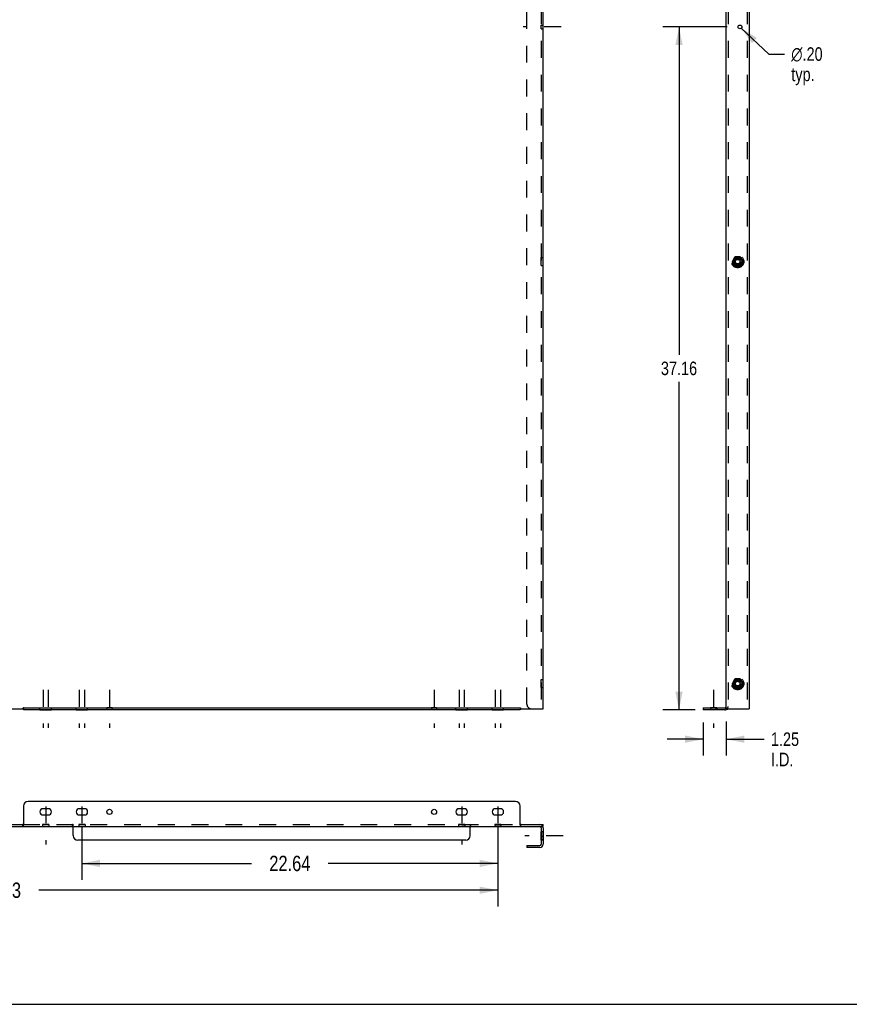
# Model space of a CAD drawing. Header units: inches. Extents: x 0 to 167, y 0 to 108.
# Tile 2 of 6: x 40 to 86, y 0 to 54. Entities that reach past the tile are written whole.
import ezdxf

# ---------------------------------------------------------------- set-up
doc = ezdxf.new("R2010")
doc.units = ezdxf.units.IN
doc.header["$LTSCALE"] = 9.188291
doc.header["$MEASUREMENT"] = 0
doc.linetypes.add('DASHED', pattern=[0.2, 0.1, -0.1])
doc.linetypes.add('HIDDEN', pattern=[0.2, 0.1, -0.1])
doc.layers.get('0').update_dxf_attribs({"linetype": 'CONTINUOUS'})
doc.layers.add('02___PRT_ALL_AXES', color=7, linetype='CONTINUOUS')
doc.layers.add('DEFAULT_2', color=8, linetype='HIDDEN')
doc.styles.get("Standard").update_dxf_attribs({"font": 'txt', "width": 0.8})
doc.styles.add('TEXTSTYLE_1', font='gdt', dxfattribs={"width": 0.8})
doc.dimstyles.new('DIMSTYLE_1', dxfattribs={"dimtxt": 0.835299, "dimasz": 0.982705, "dimexe": 0.09, "dimexo": 0.07, "dimgap": 0.0425, "dimtad": 0, "dimtih": 1, "dimtoh": 1, "dimzin": 4, "dimdsep": 46, "dimtxsty": 'Standard', "dimblk": '_FILLED', "dimblk1": '_FILLED', "dimblk2": '_FILLED', "dimcen": 0.09, "dimadec": 0, "dimazin": 0, "dimtfac": 1, "dimtofl": 0, "dimtmove": 0, "dimatfit": 3, "dimldrblk": '_FILLED', "dimfxl": 0, "dimtolj": 1, "dimtzin": 4, "dimarcsym": 0})
doc.dimstyles.new('DIMSTYLE_2', dxfattribs={"dimtxt": 0.737029, "dimasz": 0.982705, "dimexe": 0.09, "dimexo": 0.07, "dimgap": 0.0375, "dimtad": 0, "dimtih": 1, "dimtoh": 1, "dimzin": 4, "dimdsep": 46, "dimtxsty": 'Standard', "dimblk": '_FILLED', "dimblk1": '_FILLED', "dimblk2": '_FILLED', "dimcen": 0.09, "dimadec": 0, "dimazin": 0, "dimtfac": 1, "dimtofl": 0, "dimtmove": 0, "dimatfit": 3, "dimldrblk": '_FILLED', "dimfxl": 0, "dimtolj": 1, "dimtzin": 4, "dimarcsym": 0})
doc.dimstyles.new('DIMSTYLE_3', dxfattribs={"dimtxt": 0.737029, "dimasz": 0.982705, "dimexe": 0.09, "dimexo": 0.07, "dimgap": 0.09, "dimtad": 0, "dimtih": 1, "dimtoh": 1, "dimzin": 4, "dimdsep": 46, "dimtxsty": 'Standard', "dimblk": '_FILLED', "dimblk1": '_FILLED', "dimblk2": '_FILLED', "dimcen": 0.09, "dimadec": 0, "dimazin": 0, "dimtfac": 1, "dimtofl": 0, "dimtmove": 0, "dimatfit": 3, "dimldrblk": '_FILLED', "dimfxl": 0, "dimtolj": 1, "dimtzin": 4, "dimarcsym": 0})

# ---------------------------------------------------------------- blocks, each defined once
blk = doc.blocks.new('_FILLED')
at = {"color": 0, "linetype": 'ByBlock'}
blk.add_solid([(0, 0), (-1, 0.2), (-1, -0.2)], dxfattribs=at)
blk = doc.blocks.new('*D3')
at = {"color": 2, "linetype": 'Continuous'}
for p, q in [((77.661, 15.338), (77.661, 13.542)), ((78.911, 15.39), (78.911, 13.542)), ((77.661, 14.427), (75.696, 14.427)), ((78.911, 14.427), (80.977, 14.427))]:
    blk.add_line(p, q, dxfattribs=at)
at = {"color": 2, "linetype": 'Continuous', "xscale": 0.9827048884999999, "yscale": 0.9827048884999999, "zscale": 0.9827048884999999}
blk.add_blockref('_FILLED', (77.661, 14.427), dxfattribs=at)
at = {"color": 2, "linetype": 'Continuous', "xscale": 0.9827048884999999, "yscale": 0.9827048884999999, "zscale": 0.9827048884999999, "rotation": 180}
blk.add_blockref('_FILLED', (78.911, 14.427), dxfattribs=at)
at = {"color": 2, "linetype": 'Continuous', "insert": (81.346, 14.795), "char_height": 0.737, "width": 2.35849, "attachment_point": 1, "line_spacing_factor": 0.9}
blk.add_mtext('1.25\\PI.D.', dxfattribs=at)
blk = doc.blocks.new('*D4')
at = {"color": 2, "linetype": 'Continuous'}
for p, q in [((78.973, 53.182), (75.46, 53.182)), ((76.345, 53.182), (76.345, 35.341)), ((76.345, 16.026), (76.345, 33.867)), ((77.223, 16.026), (75.46, 16.026))]:
    blk.add_line(p, q, dxfattribs=at)
at = {"color": 2, "linetype": 'Continuous', "xscale": 0.9827048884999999, "yscale": 0.9827048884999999, "zscale": 0.9827048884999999}
for p, rotation in [((76.345, 53.182), 90), ((76.345, 16.026), 270)]:
    blk.add_blockref('_FILLED', p, dxfattribs=dict(at, rotation=rotation))
at = {"color": 2, "linetype": 'Continuous', "insert": (76.345, 34.972), "char_height": 0.737, "width": 2.94811, "attachment_point": 2, "line_spacing_factor": 0.9}
blk.add_mtext('37.16', dxfattribs=at)
blk = doc.blocks.new('*D6')
at = {"color": 2, "linetype": 'Continuous'}
for p, q in [((79.735, 53.112), (81.227, 51.706)), ((81.227, 51.706), (82.087, 51.706))]:
    blk.add_line(p, q, dxfattribs=at)
at = {"color": 2, "linetype": 'Continuous', "xscale": 0.9827048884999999, "yscale": 0.9827048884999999, "zscale": 0.9827048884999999, "rotation": 136.7017978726}
blk.add_blockref('_FILLED', (79.735, 53.112), dxfattribs=at)
at = {"color": 2, "linetype": 'Continuous', "insert": (82.455, 52.075), "char_height": 0.73703, "width": 2.75157, "attachment_point": 1, "line_spacing_factor": 0.9, "style": 'TEXTSTYLE_1'}
blk.add_mtext('{\\Fgdt;n}\\Ftxt;.20\\Ptyp.', dxfattribs=at)
blk = doc.blocks.new('*D14')
at = {"color": 2, "linetype": 'Continuous'}
for p, q in [((43.846, 9.613), (43.846, 6.782)), ((66.484, 9.613), (66.484, 6.782)), ((43.846, 7.666), (53.077, 7.666)), ((66.484, 7.666), (57.253, 7.666))]:
    blk.add_line(p, q, dxfattribs=at)
at = {"color": 2, "linetype": 'Continuous', "xscale": 0.9827048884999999, "yscale": 0.9827048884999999, "zscale": 0.9827048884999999, "rotation": 180}
blk.add_blockref('_FILLED', (43.846, 7.666), dxfattribs=at)
at = {"color": 2, "linetype": 'Continuous', "xscale": 0.9827048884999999, "yscale": 0.9827048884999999, "zscale": 0.9827048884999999}
blk.add_blockref('_FILLED', (66.484, 7.666), dxfattribs=at)
at = {"color": 2, "linetype": 'Continuous', "insert": (55.165, 8.084), "char_height": 0.8353, "width": 3.3412, "attachment_point": 2, "line_spacing_factor": 0.9}
blk.add_mtext('22.64', dxfattribs=at)
blk = doc.blocks.new('*D15')
at = {"color": 2, "linetype": 'Continuous'}
for p, q in [((12.35, 9.613), (12.35, 5.323)), ((66.484, 9.613), (66.484, 5.323)), ((12.35, 6.208), (37.329, 6.208)), ((66.484, 6.208), (41.505, 6.208))]:
    blk.add_line(p, q, dxfattribs=at)
at = {"color": 2, "linetype": 'Continuous', "xscale": 0.9827048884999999, "yscale": 0.9827048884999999, "zscale": 0.9827048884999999, "rotation": 180}
blk.add_blockref('_FILLED', (12.35, 6.208), dxfattribs=at)
at = {"color": 2, "linetype": 'Continuous', "xscale": 0.9827048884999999, "yscale": 0.9827048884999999, "zscale": 0.9827048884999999}
blk.add_blockref('_FILLED', (66.484, 6.208), dxfattribs=at)
at = {"color": 2, "linetype": 'Continuous', "insert": (39.417, 6.625), "char_height": 0.8353, "width": 3.3412, "attachment_point": 2, "line_spacing_factor": 0.9}
blk.add_mtext('54.13', dxfattribs=at)

msp = doc.modelspace()

# ---------------------------------------------------------------- linework, layer by layer
at = {"color": 3, "linetype": 'Continuous'}
for p, q in [((68.945, 16.078), (68.945, 90.035)), ((78.911, 16.078), (78.911, 90.285)), ((80.161, 87.337), (80.161, 16.078)), ((38.204, 16.078), (40.63, 16.078)), ((40.667, 16.13), (40.667, 16.138)), ((40.667, 16.13), (67.695, 16.13)), ((67.695, 16.13), (67.695, 16.138)), ((67.732, 16.078), (68.945, 16.078)), ((77.661, 16.13), (78.841, 16.13)), ((78.911, 16.078), (80.161, 16.078)), ((38.204, 9.785), (40.63, 9.785)), ((67.732, 9.785), (68.945, 9.785)), ((68.945, 9.611), (68.945, 8.709)), ((68.771, 8.535), (68.07, 8.535))]:
    msp.add_line(p, q, dxfattribs=at)
at = {"color": 7, "linetype": 'Continuous'}
for p, q in [((40.667, 16.13), (40.667, 16.026)), ((67.695, 16.13), (67.695, 16.026)), ((77.661, 16.13), (77.661, 16.026)), ((78.922, 16.046), (78.874, 16.138)), ((67.695, 16.026), (40.667, 16.026)), ((67.708, 16.059), (67.712, 16.062)), ((78.841, 16.026), (77.661, 16.026)), ((78.961, 16.056), (78.976, 16.059)), ((40.667, 10.785), (40.667, 9.774)), ((67.445, 11.035), (40.917, 11.035)), ((67.695, 9.774), (67.695, 10.785)), ((39.591, 9.681), (68.771, 9.681)), ((40.63, 9.681), (40.63, 9.785)), ((67.732, 9.681), (67.732, 9.785)), ((68.93, 9.681), (68.945, 9.681)), ((68.945, 9.681), (68.945, 9.785)), ((43.378, 9.181), (43.378, 9.644)), ((64.984, 9.181), (64.984, 9.644)), ((68.841, 9.611), (68.841, 8.709)), ((64.734, 8.931), (43.628, 8.931)), ((68.07, 8.639), (68.771, 8.639)), ((68.07, 8.639), (68.07, 8.535)), ((0, 0), (167.06, 0))]:
    msp.add_line(p, q, dxfattribs=at)
at = {"color": 3, "linetype": 'Continuous'}
for points in [[(40.641, 16.109), (40.639, 16.101), (40.638, 16.098), (40.637, 16.094), (40.636, 16.09), (40.634, 16.087), (40.633, 16.084), (40.632, 16.081), (40.63, 16.078)], [(40.661, 16.138), (40.659, 16.137), (40.657, 16.136), (40.655, 16.135), (40.654, 16.134), (40.652, 16.132), (40.65, 16.13), (40.649, 16.128), (40.648, 16.126), (40.647, 16.124), (40.645, 16.121), (40.644, 16.118), (40.643, 16.115), (40.642, 16.112), (40.641, 16.109)], [(40.667, 16.138), (40.665, 16.138), (40.663, 16.138), (40.661, 16.138)], [(67.695, 16.138), (67.697, 16.138), (67.699, 16.138), (67.701, 16.138)], [(67.701, 16.138), (67.703, 16.137), (67.705, 16.136), (67.707, 16.135), (67.708, 16.134), (67.71, 16.132), (67.711, 16.13), (67.713, 16.128), (67.714, 16.126), (67.715, 16.124), (67.716, 16.121), (67.717, 16.118), (67.718, 16.115), (67.719, 16.112), (67.72, 16.109), (67.723, 16.101)], [(67.723, 16.101), (67.724, 16.098), (67.725, 16.094), (67.726, 16.09), (67.727, 16.087), (67.729, 16.084), (67.73, 16.081), (67.732, 16.078)], [(78.874, 16.138), (78.874, 16.138), (78.875, 16.138), (78.875, 16.138), (78.876, 16.137), (78.877, 16.136), (78.878, 16.135), (78.88, 16.134), (78.881, 16.132), (78.883, 16.131)], [(78.883, 16.131), (78.883, 16.13), (78.885, 16.128), (78.887, 16.126), (78.889, 16.124), (78.891, 16.121), (78.893, 16.118), (78.895, 16.115), (78.897, 16.112), (78.9, 16.109), (78.902, 16.105), (78.904, 16.101), (78.906, 16.098), (78.907, 16.094), (78.909, 16.09), (78.91, 16.087), (78.911, 16.084), (78.911, 16.081), (78.911, 16.078)], [(40.641, 9.797), (40.64, 9.795), (40.639, 9.793), (40.638, 9.791), (40.637, 9.789), (40.636, 9.788), (40.634, 9.786), (40.633, 9.786), (40.632, 9.785), (40.63, 9.785)], [(40.667, 9.822), (40.665, 9.822), (40.663, 9.822), (40.661, 9.821), (40.659, 9.82), (40.657, 9.819), (40.655, 9.818), (40.654, 9.817), (40.652, 9.815), (40.65, 9.813), (40.649, 9.811), (40.648, 9.809), (40.647, 9.808), (40.645, 9.806), (40.644, 9.803), (40.643, 9.801), (40.641, 9.797)], [(67.695, 9.822), (67.697, 9.822), (67.699, 9.822), (67.701, 9.821), (67.703, 9.82), (67.705, 9.819), (67.707, 9.818), (67.708, 9.817), (67.71, 9.815), (67.711, 9.813), (67.713, 9.811), (67.714, 9.809), (67.715, 9.808), (67.716, 9.806), (67.717, 9.803), (67.718, 9.801)], [(67.718, 9.801), (67.72, 9.797), (67.721, 9.795), (67.723, 9.793), (67.724, 9.791), (67.725, 9.789), (67.726, 9.788), (67.727, 9.786), (67.729, 9.786), (67.73, 9.785), (67.732, 9.785)]]:
    msp.add_lwpolyline(points, dxfattribs=at)
at = {"color": 7, "linetype": 'Continuous'}
for points in [[(40.654, 16.059), (40.65, 16.062), (40.648, 16.063), (40.647, 16.064), (40.646, 16.065), (40.644, 16.066), (40.643, 16.068), (40.641, 16.069), (40.639, 16.07), (40.638, 16.071), (40.636, 16.073), (40.634, 16.074), (40.632, 16.076), (40.63, 16.078)], [(67.712, 16.062), (67.713, 16.063), (67.715, 16.064), (67.716, 16.065), (67.718, 16.066), (67.719, 16.068), (67.721, 16.069), (67.722, 16.07), (67.724, 16.071), (67.726, 16.073), (67.728, 16.074), (67.73, 16.076), (67.732, 16.078)], [(78.976, 16.059), (78.98, 16.059), (78.984, 16.06), (78.988, 16.061), (78.992, 16.061), (78.995, 16.062), (78.998, 16.063), (79.001, 16.064), (79.004, 16.065), (79.007, 16.066), (79.009, 16.068), (79.01, 16.069), (79.012, 16.07), (79.013, 16.071), (79.014, 16.073), (79.015, 16.074), (79.015, 16.076), (79.015, 16.078)], [(40.667, 16.046), (40.666, 16.048), (40.664, 16.05), (40.663, 16.051), (40.662, 16.052), (40.661, 16.053), (40.659, 16.055), (40.659, 16.055), (40.658, 16.056), (40.657, 16.057), (40.656, 16.058), (40.655, 16.059), (40.654, 16.059)], [(67.695, 16.046), (67.696, 16.048), (67.698, 16.05), (67.699, 16.051), (67.7, 16.052), (67.701, 16.053), (67.702, 16.055), (67.703, 16.055), (67.704, 16.056), (67.705, 16.057), (67.706, 16.058), (67.707, 16.059), (67.708, 16.059)], [(78.922, 16.046), (78.926, 16.048), (78.931, 16.05), (78.935, 16.051), (78.94, 16.052), (78.945, 16.053), (78.951, 16.055), (78.956, 16.055), (78.961, 16.056)], [(40.659, 9.74), (40.657, 9.73), (40.656, 9.725), (40.655, 9.721), (40.654, 9.716), (40.653, 9.712), (40.652, 9.708), (40.651, 9.705), (40.65, 9.701), (40.648, 9.698), (40.647, 9.695), (40.646, 9.692), (40.644, 9.69), (40.643, 9.688), (40.641, 9.686), (40.639, 9.684), (40.638, 9.683), (40.636, 9.682), (40.634, 9.682), (40.632, 9.681), (40.63, 9.681)], [(40.667, 9.774), (40.666, 9.77), (40.664, 9.766), (40.663, 9.761), (40.662, 9.756), (40.661, 9.751), (40.659, 9.746), (40.659, 9.74)], [(43.354, 9.665), (43.352, 9.669), (43.351, 9.671), (43.35, 9.674), (43.349, 9.675), (43.348, 9.677), (43.347, 9.679), (43.346, 9.68), (43.344, 9.68), (43.343, 9.681), (43.341, 9.681)], [(43.378, 9.644), (43.376, 9.644), (43.374, 9.645), (43.372, 9.645), (43.37, 9.646), (43.368, 9.647), (43.366, 9.648), (43.365, 9.65), (43.363, 9.651), (43.361, 9.653), (43.36, 9.655), (43.359, 9.657), (43.358, 9.658), (43.357, 9.661), (43.355, 9.663), (43.354, 9.665)], [(64.984, 9.644), (64.986, 9.644), (64.988, 9.645), (64.99, 9.645), (64.992, 9.646), (64.994, 9.647), (64.995, 9.648), (64.997, 9.65), (64.999, 9.651), (65, 9.653), (65.002, 9.655), (65.003, 9.657), (65.004, 9.658), (65.005, 9.661), (65.006, 9.663), (65.007, 9.665), (65.009, 9.669)], [(65.009, 9.669), (65.01, 9.671), (65.011, 9.674), (65.013, 9.675), (65.014, 9.677), (65.015, 9.679), (65.016, 9.68), (65.018, 9.68), (65.019, 9.681), (65.021, 9.681)], [(67.695, 9.774), (67.696, 9.77), (67.698, 9.766), (67.699, 9.761), (67.7, 9.756), (67.701, 9.751), (67.702, 9.746), (67.703, 9.74), (67.705, 9.73)], [(67.705, 9.73), (67.706, 9.725), (67.707, 9.721), (67.708, 9.716), (67.709, 9.712), (67.71, 9.708), (67.711, 9.705), (67.712, 9.701), (67.713, 9.698), (67.715, 9.695), (67.716, 9.692), (67.718, 9.69), (67.719, 9.688), (67.721, 9.686), (67.722, 9.684), (67.724, 9.683), (67.726, 9.682), (67.728, 9.682), (67.73, 9.681), (67.732, 9.681)]]:
    msp.add_lwpolyline(points, dxfattribs=at)
at = {"color": 3, "linetype": 'Continuous'}
for centre, radius, start, end in [((78.841, 16.2), 0.07, 270, 360), ((68.771, 9.611), 0.174, 0, 90), ((68.771, 8.709), 0.174, 270, 360)]:
    msp.add_arc(centre, radius, start, end, dxfattribs=at)
at = {"color": 7, "linetype": 'Continuous'}
for centre, radius, start, end in [((78.841, 16.2), 0.174, 270, 297.7269), ((40.917, 10.785), 0.25, 90, 180), ((67.445, 10.785), 0.25, 0, 90), ((68.771, 9.611), 0.07, 0, 90), ((43.628, 9.181), 0.25, 180, 270), ((64.734, 9.181), 0.25, 270, 360), ((68.771, 8.709), 0.07, 270, 360)]:
    msp.add_arc(centre, radius, start, end, dxfattribs=at)
at = {"layer": '02___PRT_ALL_AXES', "color": 2, "linetype": 'DASHED'}
for p, q in [((69.927, 53.182), (67.858, 53.182)), ((41.737, 17.113), (41.737, 15.043)), ((42.018, 17.113), (42.018, 15.043)), ((43.706, 17.113), (43.706, 15.043)), ((43.987, 17.113), (43.987, 15.043)), ((45.348, 17.113), (45.348, 15.043)), ((63.014, 17.113), (63.014, 15.043)), ((64.375, 17.113), (64.375, 15.043)), ((64.656, 17.113), (64.656, 15.043)), ((66.344, 17.113), (66.344, 15.043)), ((66.625, 17.113), (66.625, 15.043)), ((78.224, 17.113), (78.224, 15.043)), ((41.878, 10.768), (41.878, 8.698)), ((43.846, 10.768), (43.846, 8.698)), ((64.516, 10.768), (64.516, 8.698)), ((66.484, 10.768), (66.484, 8.698)), ((70.031, 9.16), (67.962, 9.16))]:
    msp.add_line(p, q, dxfattribs=at)
at = {"layer": '02___PRT_ALL_AXES', "color": 8, "linetype": 'HIDDEN'}
for p, q in [((68.841, 53.283), (68.945, 53.283)), ((68.841, 53.08), (68.841, 53.283)), ((68.841, 53.08), (68.945, 53.08)), ((68.945, 53.08), (68.945, 53.283)), ((68.841, 40.631), (68.945, 40.631)), ((68.841, 40.194), (68.841, 40.631)), ((68.841, 40.194), (68.945, 40.194)), ((68.945, 40.194), (68.945, 40.631)), ((68.841, 17.669), (68.945, 17.669)), ((68.841, 17.231), (68.841, 17.669)), ((68.841, 17.231), (68.945, 17.231)), ((68.945, 17.231), (68.945, 17.669)), ((41.565, 16.13), (42.19, 16.13)), ((41.565, 16.026), (41.565, 16.13)), ((42.19, 16.026), (42.19, 16.13)), ((43.534, 16.13), (44.159, 16.13)), ((43.534, 16.026), (43.534, 16.13)), ((44.159, 16.026), (44.159, 16.13)), ((45.488, 16.13), (45.207, 16.13)), ((45.207, 16.13), (45.207, 16.026)), ((45.488, 16.13), (45.488, 16.026)), ((63.155, 16.13), (62.874, 16.13)), ((62.874, 16.13), (62.874, 16.026)), ((63.155, 16.13), (63.155, 16.026)), ((64.203, 16.13), (64.828, 16.13)), ((64.203, 16.026), (64.203, 16.13)), ((64.828, 16.026), (64.828, 16.13)), ((66.172, 16.13), (66.797, 16.13)), ((66.172, 16.026), (66.172, 16.13)), ((66.797, 16.026), (66.797, 16.13)), ((78.396, 16.13), (78.052, 16.13)), ((78.052, 16.13), (78.052, 16.026)), ((78.083, 16.026), (78.083, 16.13)), ((78.364, 16.026), (78.364, 16.13)), ((78.396, 16.13), (78.396, 16.026)), ((41.565, 16.026), (42.19, 16.026)), ((43.534, 16.026), (44.159, 16.026)), ((45.488, 16.026), (45.207, 16.026)), ((63.155, 16.026), (62.874, 16.026)), ((64.203, 16.026), (64.828, 16.026)), ((66.172, 16.026), (66.797, 16.026)), ((78.396, 16.026), (78.052, 16.026)), ((42.05, 9.785), (41.706, 9.785)), ((41.706, 9.785), (41.706, 9.681)), ((42.05, 9.681), (41.706, 9.681)), ((42.05, 9.785), (42.05, 9.681)), ((44.018, 9.785), (43.674, 9.785)), ((43.674, 9.785), (43.674, 9.681)), ((44.018, 9.681), (43.674, 9.681)), ((44.018, 9.785), (44.018, 9.681)), ((64.688, 9.785), (64.344, 9.785)), ((64.344, 9.785), (64.344, 9.681)), ((64.688, 9.681), (64.344, 9.681)), ((64.688, 9.785), (64.688, 9.681)), ((66.656, 9.785), (66.312, 9.785)), ((66.312, 9.785), (66.312, 9.681)), ((66.656, 9.681), (66.312, 9.681)), ((66.656, 9.785), (66.656, 9.681)), ((68.945, 9.379), (68.841, 9.379)), ((68.841, 8.934), (68.841, 9.379)), ((68.945, 9.137), (68.841, 9.137)), ((68.945, 8.934), (68.945, 9.379)), ((68.945, 8.941), (68.841, 8.941)), ((68.945, 8.934), (68.841, 8.934))]:
    msp.add_line(p, q, dxfattribs=at)
at = {"layer": '02___PRT_ALL_AXES', "color": 7, "linetype": 'Continuous'}
for p, q in [((42.018, 10.645), (41.737, 10.645)), ((41.737, 10.301), (42.018, 10.301)), ((43.987, 10.645), (43.706, 10.645)), ((43.706, 10.301), (43.987, 10.301)), ((64.656, 10.645), (64.375, 10.645)), ((64.375, 10.301), (64.656, 10.301)), ((66.625, 10.645), (66.344, 10.645)), ((66.344, 10.301), (66.625, 10.301))]:
    msp.add_line(p, q, dxfattribs=at)
at = {"layer": '02___PRT_ALL_AXES', "color": 3, "linetype": 'Continuous'}
for centre, radius in [((79.661, 53.182), 0.102), ((79.536, 40.412), 0.219), ((79.536, 17.45), 0.219)]:
    msp.add_circle(centre, radius, dxfattribs=at)
at = {"layer": '02___PRT_ALL_AXES', "color": 7, "linetype": 'Continuous'}
for centre in [(45.348, 10.473), (63.014, 10.473)]:
    msp.add_circle(centre, 0.141, dxfattribs=at)
for centre, start, end in [((41.737, 10.473), 90, 270), ((42.018, 10.473), 270, 90), ((43.706, 10.473), 90, 270), ((43.987, 10.473), 270, 90), ((64.375, 10.473), 90, 270), ((64.656, 10.473), 270, 90), ((66.344, 10.473), 90, 270), ((66.625, 10.473), 270, 90)]:
    msp.add_arc(centre, 0.172, start, end, dxfattribs=at)
at = {"layer": 'DEFAULT_2', "color": 8, "linetype": 'HIDDEN'}
for p, q in [((68.841, 87.337), (68.841, 16.078)), ((79.015, 87.337), (79.015, 16.078)), ((80.057, 87.337), (80.057, 16.078)), ((68.07, 16.328), (68.07, 87.087)), ((79.388, 40.66), (79.248, 40.417)), ((79.248, 40.407), (79.388, 40.165)), ((79.25, 40.417), (79.389, 40.657)), ((79.389, 40.167), (79.25, 40.407)), ((79.676, 40.665), (79.396, 40.665)), ((79.675, 40.662), (79.398, 40.662)), ((79.684, 40.657), (79.822, 40.417)), ((79.822, 40.407), (79.684, 40.167)), ((79.825, 40.417), (79.685, 40.66)), ((79.685, 40.165), (79.825, 40.407)), ((79.676, 40.16), (79.396, 40.16)), ((79.675, 40.162), (79.398, 40.162)), ((79.388, 17.698), (79.248, 17.455)), ((79.25, 17.455), (79.389, 17.695)), ((79.676, 17.703), (79.396, 17.703)), ((79.675, 17.7), (79.398, 17.7)), ((79.684, 17.695), (79.822, 17.455)), ((79.825, 17.455), (79.685, 17.698)), ((79.248, 17.445), (79.388, 17.203)), ((79.389, 17.205), (79.25, 17.445)), ((79.676, 17.198), (79.396, 17.198)), ((79.675, 17.2), (79.398, 17.2)), ((79.822, 17.445), (79.684, 17.205)), ((79.685, 17.203), (79.825, 17.445)), ((78.963, 16.078), (78.964, 16.078)), ((78.963, 16.078), (78.965, 16.078)), ((78.968, 16.078), (78.968, 16.078)), ((40.63, 9.785), (67.732, 9.785)), ((43.341, 9.681), (43.341, 9.785)), ((43.378, 9.692), (43.378, 9.644)), ((64.984, 9.692), (64.984, 9.644)), ((65.021, 9.681), (65.021, 9.785)), ((68.771, 9.681), (68.93, 9.681))]:
    msp.add_line(p, q, dxfattribs=at)
for points in [[(78.968, 16.078), (78.968, 16.078), (78.968, 16.078), (78.968, 16.078), (78.967, 16.078), (78.967, 16.078), (78.966, 16.078), (78.966, 16.078), (78.965, 16.078), (78.964, 16.079), (78.964, 16.079), (78.963, 16.079), (78.962, 16.079), (78.962, 16.079), (78.961, 16.08), (78.96, 16.08), (78.96, 16.08), (78.959, 16.08), (78.958, 16.08), (78.957, 16.081), (78.957, 16.081), (78.956, 16.081), (78.955, 16.081), (78.954, 16.082), (78.954, 16.082), (78.953, 16.082), (78.952, 16.083), (78.951, 16.083), (78.951, 16.083), (78.95, 16.084), (78.949, 16.084), (78.948, 16.084), (78.947, 16.085), (78.947, 16.085), (78.946, 16.085), (78.945, 16.086), (78.944, 16.086), (78.943, 16.086), (78.942, 16.087), (78.942, 16.087), (78.941, 16.088), (78.94, 16.088), (78.939, 16.088), (78.938, 16.089), (78.937, 16.089), (78.937, 16.09), (78.936, 16.09), (78.935, 16.091), (78.934, 16.091), (78.933, 16.092), (78.932, 16.092), (78.932, 16.092), (78.931, 16.093), (78.93, 16.093), (78.929, 16.094), (78.928, 16.094), (78.927, 16.095), (78.926, 16.095), (78.926, 16.096), (78.925, 16.096), (78.924, 16.097), (78.923, 16.098), (78.922, 16.098), (78.921, 16.099), (78.921, 16.099), (78.92, 16.1), (78.919, 16.1), (78.918, 16.101), (78.917, 16.101), (78.916, 16.102), (78.915, 16.103), (78.915, 16.103), (78.914, 16.104), (78.913, 16.104), (78.912, 16.105), (78.911, 16.106), (78.91, 16.106), (78.91, 16.107), (78.909, 16.107), (78.908, 16.108), (78.907, 16.109), (78.906, 16.109), (78.905, 16.11), (78.904, 16.111), (78.904, 16.111), (78.903, 16.112), (78.902, 16.113), (78.901, 16.114), (78.9, 16.114), (78.899, 16.115), (78.899, 16.116), (78.898, 16.116), (78.897, 16.117), (78.896, 16.118), (78.895, 16.119), (78.894, 16.119), (78.893, 16.12), (78.893, 16.121), (78.892, 16.122), (78.891, 16.122), (78.89, 16.123), (78.889, 16.124), (78.889, 16.125), (78.888, 16.126), (78.887, 16.126), (78.886, 16.127), (78.885, 16.128), (78.885, 16.129), (78.884, 16.13), (78.883, 16.131), (78.883, 16.131)], [(78.964, 16.078), (78.965, 16.078), (78.966, 16.078)], [(78.966, 16.078), (78.966, 16.078), (78.967, 16.078), (78.967, 16.078), (78.968, 16.078), (78.968, 16.078), (78.968, 16.078), (78.968, 16.078)], [(43.368, 9.736), (43.367, 9.741), (43.366, 9.745), (43.365, 9.75), (43.364, 9.754), (43.363, 9.758), (43.362, 9.762), (43.361, 9.765), (43.359, 9.768), (43.358, 9.771), (43.357, 9.774), (43.355, 9.776), (43.354, 9.778), (43.352, 9.78), (43.351, 9.782), (43.349, 9.783), (43.347, 9.784), (43.345, 9.784), (43.343, 9.785), (43.341, 9.785)], [(43.378, 9.692), (43.377, 9.696), (43.375, 9.7), (43.374, 9.705), (43.373, 9.71), (43.372, 9.715), (43.371, 9.72), (43.37, 9.726), (43.368, 9.736)], [(64.984, 9.692), (64.985, 9.696), (64.987, 9.7), (64.988, 9.705), (64.989, 9.71), (64.99, 9.715), (64.991, 9.72), (64.992, 9.726)], [(64.992, 9.726), (64.994, 9.736), (64.995, 9.741), (64.996, 9.745), (64.997, 9.75), (64.998, 9.754), (64.999, 9.758), (65, 9.762), (65.001, 9.765), (65.002, 9.768), (65.004, 9.771), (65.005, 9.774), (65.007, 9.776), (65.008, 9.778), (65.01, 9.78), (65.011, 9.782), (65.013, 9.783), (65.015, 9.784), (65.017, 9.784), (65.019, 9.785), (65.021, 9.785)]]:
    msp.add_lwpolyline(points, dxfattribs=at)
for centre, radius in [((79.536, 40.412), 0.335), ((79.536, 40.412), 0.332), ((79.536, 40.412), 0.318), ((79.536, 40.412), 0.315), ((79.536, 40.412), 0.176), ((79.536, 40.412), 0.156), ((79.536, 40.412), 0.155), ((79.536, 40.412), 0.125), ((79.536, 17.45), 0.335), ((79.536, 17.45), 0.332), ((79.536, 17.45), 0.318), ((79.536, 17.45), 0.315), ((79.536, 17.45), 0.176), ((79.536, 17.45), 0.156), ((79.536, 17.45), 0.155), ((79.536, 17.45), 0.125)]:
    msp.add_circle(centre, radius, dxfattribs=at)
for centre, radius, start, end in [((79.256, 40.412), 0.01, 150.0108, 209.9908), ((79.259, 40.412), 0.01, 150.0049, 209.9905), ((79.396, 40.655), 0.01, 90.0104, 149.9917), ((79.398, 40.652), 0.01, 90.0042, 149.9927), ((79.675, 40.652), 0.01, 30.0026, 89.9916), ((79.676, 40.655), 0.01, 30.01, 89.9912), ((79.813, 40.412), 0.01, 330.0049, 29.9905), ((79.816, 40.412), 0.01, 330.0108, 29.9908), ((79.396, 40.17), 0.01, 210.01, 269.9912), ((79.398, 40.172), 0.01, 210.0026, 269.9916), ((79.675, 40.172), 0.01, 270.0042, 329.9927), ((79.676, 40.17), 0.01, 270.0104, 329.9917), ((79.396, 17.693), 0.01, 90.0104, 149.9917), ((79.398, 17.69), 0.01, 90.0042, 149.9927), ((79.675, 17.69), 0.01, 30.0026, 89.9916), ((79.676, 17.693), 0.01, 30.01, 89.9912), ((79.256, 17.45), 0.01, 150.0108, 209.9908), ((79.259, 17.45), 0.01, 150.0049, 209.9905), ((79.396, 17.208), 0.01, 210.01, 269.9912), ((79.398, 17.21), 0.01, 210.0026, 269.9916), ((79.675, 17.21), 0.01, 270.0042, 329.9927), ((79.676, 17.208), 0.01, 270.0104, 329.9917), ((79.813, 17.45), 0.01, 330.0049, 29.9905), ((79.816, 17.45), 0.01, 330.0108, 29.9908), ((68.32, 16.328), 0.25, 180, 270), ((78.841, 16.2), 0.174, 297.7269, 360)]:
    msp.add_arc(centre, radius, start, end, dxfattribs=at)

# ---------------------------------------------------------------- dimensions: what is measured, and where the dimension line sits
at = {"color": 2, "linetype": 'Continuous'}
for base, p1, p2, angle, dimstyle, picture, middle in [((76.345, 53.182), (75.39, 16.026), (79.043, 53.182), 90, 'DIMSTYLE_2', '*D4', (76.345, 34.604)), ((12.35, 6.208), (66.484, 9.683), (12.35, 9.683), 180, 'DIMSTYLE_1', '*D15', (39.417, 6.208))]:
    dim = msp.add_linear_dim(base=base, p1=p1, p2=p2, angle=angle, dimstyle=dimstyle, dxfattribs=at)
    dim.commit()
    dim.dimension.update_dxf_attribs({"geometry": picture, "text_midpoint": middle, "dimtype": 160})
dim = msp.add_diameter_dim_2p(p1=(79.735, 53.112), p2=(79.587, 53.251), text='<>\\Ptyp.', dimstyle='DIMSTYLE_3', dxfattribs=at)
dim.commit()
dim.dimension.update_dxf_attribs({"geometry": '*D6', "text_midpoint": (83.831, 51.153), "dimtype": 163})
dim = msp.add_linear_dim(base=(78.911, 14.427), p1=(77.661, 15.408), p2=(78.911, 15.46), text='<>\\PI.D.', dimstyle='DIMSTYLE_2', dxfattribs=at)
dim.commit()
dim.dimension.update_dxf_attribs({"geometry": '*D3', "text_midpoint": (82.525, 13.874), "dimtype": 160})
dim = msp.add_linear_dim(base=(66.484, 7.666), p1=(43.846, 9.683), p2=(66.484, 9.683), dimstyle='DIMSTYLE_1', dxfattribs=at)
dim.commit()
dim.dimension.update_dxf_attribs({"geometry": '*D14', "text_midpoint": (55.165, 7.666), "dimtype": 160})

doc.saveas('drawing.dxf')
